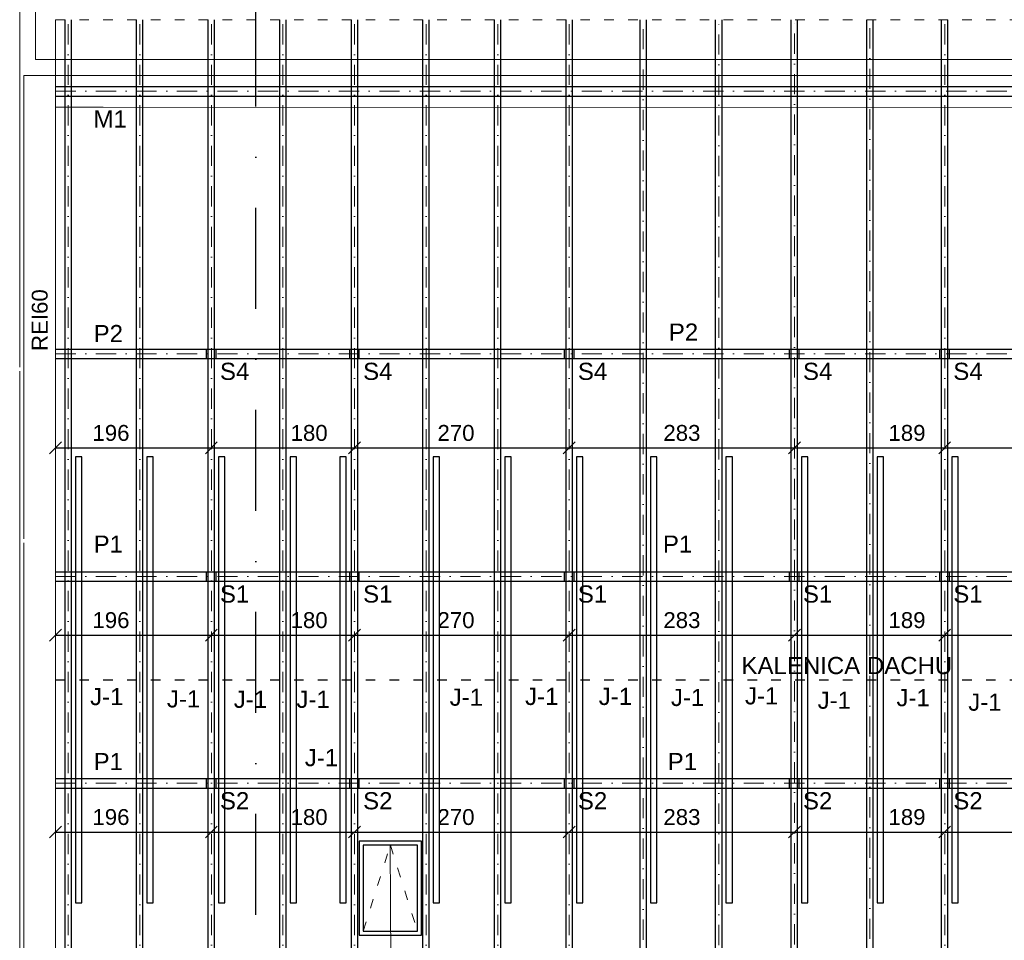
# Model space of a CAD drawing. Header units: millimetres. Extents: x 6528 to 149658, y 3342 to 12852.
# Tile 9 of 122: x 9351 to 10589, y 5695 to 6853. Entities that reach past the tile are written whole.
import ezdxf

# ---------------------------------------------------------------- set-up
doc = ezdxf.new("R2010")
doc.units = ezdxf.units.MM
doc.linetypes.add('ACAD_ISO03W100', pattern=[30, 12, -18])
doc.linetypes.add('DASHDOTX2', pattern=[50.8, 25.4, -12.7, 0, -12.7])
doc.layers.add('R-TAB', color=1, linetype='Continuous')
doc.styles.get("Standard").update_dxf_attribs({"font": 'arial.ttf'})
doc.dimstyles.new('ISO-25', dxfattribs={"dimtxt": 2.5, "dimasz": 2.5, "dimexe": 1.25, "dimexo": 0.625, "dimtad": 1, "dimtxsty": 'Standard', "dimcen": 2.5, "dimadec": 0, "dimazin": 0, "dimtfac": 1, "dimtmove": 0, "dimatfit": 3, "dimfxl": 1, "dimarcsym": 0})

# ---------------------------------------------------------------- blocks, each defined once
blk = doc.blocks.new('_Oblique')
at = {"color": 0, "linetype": 'ByBlock', "lineweight": -2}
blk.add_line((-0.5, -0.5), (0.5, 0.5), dxfattribs=at)
blk = doc.blocks.new('*D217')
at = {"color": 0, "lineweight": -2, "transparency": 16777216}
blk.add_line((9371.1, 7201.7), (11210.1, 7201.7), dxfattribs=at)
at = {"layer": 'Defpoints', "color": 0, "transparency": 16777216}
for p in [(11210.1, 7201.7), (9371.1, 6803.1), (11210.1, 6803.1)]:
    blk.add_point(p, dxfattribs=at)
at = {"color": 0, "lineweight": -2, "transparency": 16777216, "xscale": 15, "yscale": 15, "zscale": 15, "rotation": 180}
blk.add_blockref('_Oblique', (9371.1, 7201.7), dxfattribs=at)
at = {"color": 0, "lineweight": -2, "transparency": 16777216, "xscale": 15, "yscale": 15, "zscale": 15}
blk.add_blockref('_Oblique', (11210.1, 7201.7), dxfattribs=at)
at = {"color": 0, "lineweight": 20, "transparency": 16777216, "insert": (10232.3, 7220.9), "char_height": 20, "attachment_point": 5}
blk.add_mtext('1839', dxfattribs=at)
blk = doc.blocks.new('*D225')
at = {"color": 0, "lineweight": -2, "transparency": 16777216}
blk.add_line((9371.1, 7151.7), (9396.1, 7151.7), dxfattribs=at)
at = {"layer": 'Defpoints', "color": 0, "transparency": 16777216}
for p in [(9396.1, 7151.7), (9371.1, 6803.1), (9396.1, 6803.1)]:
    blk.add_point(p, dxfattribs=at)
at = {"color": 0, "lineweight": -2, "transparency": 16777216, "xscale": 15, "yscale": 15, "zscale": 15, "rotation": 180}
blk.add_blockref('_Oblique', (9371.1, 7151.7), dxfattribs=at)
at = {"color": 0, "lineweight": -2, "transparency": 16777216, "xscale": 15, "yscale": 15, "zscale": 15}
blk.add_blockref('_Oblique', (9396.1, 7151.7), dxfattribs=at)
at = {"color": 0, "lineweight": 20, "transparency": 16777216, "insert": (9376.7, 7170.9), "char_height": 20, "attachment_point": 5}
blk.add_mtext('25', dxfattribs=at)
blk = doc.blocks.new('*D235')
at = {"color": 0, "lineweight": -2, "transparency": 16777216}
blk.add_line((9396.1, 7151.7), (11150.7, 7151.7), dxfattribs=at)
at = {"layer": 'Defpoints', "color": 0, "transparency": 16777216}
for p in [(11150.7, 7151.7), (9396.1, 6803.1), (11150.7, 6803.1)]:
    blk.add_point(p, dxfattribs=at)
at = {"color": 0, "lineweight": -2, "transparency": 16777216, "xscale": 15, "yscale": 15, "zscale": 15, "rotation": 180}
blk.add_blockref('_Oblique', (9396.1, 7151.7), dxfattribs=at)
at = {"color": 0, "lineweight": -2, "transparency": 16777216, "xscale": 15, "yscale": 15, "zscale": 15}
blk.add_blockref('_Oblique', (11150.7, 7151.7), dxfattribs=at)
at = {"color": 0, "lineweight": 20, "transparency": 16777216, "insert": (10240.1, 7170.9), "char_height": 20, "attachment_point": 5}
blk.add_mtext('1754', dxfattribs=at)
blk = doc.blocks.new('*D212')
at = {"color": 0, "lineweight": -2, "transparency": 16777216}
blk.add_line((11393.5, 6432.9), (11393.5, 6743.1), dxfattribs=at)
at = {"layer": 'Defpoints', "color": 0, "transparency": 16777216}
for p in [(9396.1, 6743.1), (11393.5, 6743.1), (11160.1, 6432.9)]:
    blk.add_point(p, dxfattribs=at)
at = {"color": 0, "lineweight": -2, "transparency": 16777216, "xscale": 15, "yscale": 15, "zscale": 15}
for p, rotation in [((11393.5, 6743.1), 90), ((11393.5, 6432.9), 270)]:
    blk.add_blockref('_Oblique', p, dxfattribs=dict(at, rotation=rotation))
at = {"color": 0, "lineweight": 20, "transparency": 16777216, "insert": (11373.6, 6622), "char_height": 20, "attachment_point": 5, "rotation": 90}
blk.add_mtext('310', dxfattribs=at)
blk = doc.blocks.new('*D213')
at = {"color": 0, "lineweight": -2, "transparency": 16777216}
blk.add_line((11393.5, 6763.1), (11393.5, 6783.1), dxfattribs=at)
at = {"layer": 'Defpoints', "color": 0, "transparency": 16777216}
for p in [(11150.1, 6783.1), (11393.5, 6783.1), (9396.1, 6763.1)]:
    blk.add_point(p, dxfattribs=at)
at = {"color": 0, "lineweight": -2, "transparency": 16777216, "xscale": 15, "yscale": 15, "zscale": 15}
for p, rotation in [((11393.5, 6783.1), 90), ((11393.5, 6763.1), 270)]:
    blk.add_blockref('_Oblique', p, dxfattribs=dict(at, rotation=rotation))
at = {"color": 0, "lineweight": 20, "transparency": 16777216, "insert": (11415.1, 6767.2), "char_height": 20, "attachment_point": 5, "rotation": 90}
blk.add_mtext('20', dxfattribs=at)
blk = doc.blocks.new('*D214')
at = {"color": 0, "lineweight": -2, "transparency": 16777216}
blk.add_line((11393.5, 6783.1), (11393.5, 6803.1), dxfattribs=at)
at = {"layer": 'Defpoints', "color": 0, "transparency": 16777216}
for p in [(11150.1, 6803.1), (11393.5, 6803.1), (9396.1, 6783.1)]:
    blk.add_point(p, dxfattribs=at)
at = {"color": 0, "lineweight": -2, "transparency": 16777216, "xscale": 15, "yscale": 15, "zscale": 15}
for p, rotation in [((11393.5, 6803.1), 90), ((11393.5, 6783.1), 270)]:
    blk.add_blockref('_Oblique', p, dxfattribs=dict(at, rotation=rotation))
at = {"color": 0, "lineweight": 20, "transparency": 16777216, "insert": (11373.6, 6801.8), "char_height": 20, "attachment_point": 5, "rotation": 90}
blk.add_mtext('20', dxfattribs=at)
blk = doc.blocks.new('*D285')
at = {"color": 0, "lineweight": -2, "transparency": 16777216}
blk.add_line((11393.5, 6743.1), (11393.5, 6763.1), dxfattribs=at)
at = {"layer": 'Defpoints', "color": 0, "transparency": 16777216}
for p in [(11150.1, 6763.1), (11393.5, 6763.1), (9396.1, 6743.1)]:
    blk.add_point(p, dxfattribs=at)
at = {"color": 0, "lineweight": -2, "transparency": 16777216, "xscale": 15, "yscale": 15, "zscale": 15}
for p, rotation in [((11393.5, 6763.1), 90), ((11393.5, 6743.1), 270)]:
    blk.add_blockref('_Oblique', p, dxfattribs=dict(at, rotation=rotation))
at = {"color": 0, "lineweight": 20, "transparency": 16777216, "insert": (11373.6, 6761.8), "char_height": 20, "attachment_point": 5, "rotation": 90}
blk.add_mtext('20', dxfattribs=at)
blk = doc.blocks.new('*D367')
at = {"color": 0, "lineweight": -2, "transparency": 16777216}
blk.add_line((9396.1, 6989.3), (9412.1, 6989.3), dxfattribs=at)
at = {"layer": 'Defpoints', "color": 0, "transparency": 16777216}
for p in [(9412.1, 6989.3), (9412.1, 6853.1), (9396.1, 6743.1)]:
    blk.add_point(p, dxfattribs=at)
at = {"color": 0, "lineweight": -2, "transparency": 16777216, "xscale": 15, "yscale": 15, "zscale": 15, "rotation": 180}
blk.add_blockref('_Oblique', (9396.1, 6989.3), dxfattribs=at)
at = {"color": 0, "lineweight": -2, "transparency": 16777216, "xscale": 15, "yscale": 15, "zscale": 15}
blk.add_blockref('_Oblique', (9412.1, 6989.3), dxfattribs=at)
at = {"color": 0, "lineweight": 20, "transparency": 16777216, "insert": (9403.2, 7008), "char_height": 20, "attachment_point": 5}
blk.add_mtext('16', dxfattribs=at)
blk = doc.blocks.new('*D377')
at = {"color": 0, "lineweight": -2, "transparency": 16777216}
blk.add_line((10514.1, 6989.3), (10604.1, 6989.3), dxfattribs=at)
at = {"layer": 'Defpoints', "color": 0, "transparency": 16777216}
for p in [(10604.1, 6989.3), (10514.1, 6853.1), (10604.1, 6853.1)]:
    blk.add_point(p, dxfattribs=at)
at = {"color": 0, "lineweight": -2, "transparency": 16777216, "xscale": 15, "yscale": 15, "zscale": 15, "rotation": 180}
blk.add_blockref('_Oblique', (10514.1, 6989.3), dxfattribs=at)
at = {"color": 0, "lineweight": -2, "transparency": 16777216, "xscale": 15, "yscale": 15, "zscale": 15}
blk.add_blockref('_Oblique', (10604.1, 6989.3), dxfattribs=at)
at = {"color": 0, "lineweight": 20, "transparency": 16777216, "insert": (10553.2, 7008), "char_height": 20, "attachment_point": 5}
blk.add_mtext('90', dxfattribs=at)
blk = doc.blocks.new('*D385')
at = {"color": 0, "lineweight": -2, "transparency": 16777216}
blk.add_line((9396.1, 6314.6), (9592.1, 6314.6), dxfattribs=at)
at = {"layer": 'Defpoints', "color": 0, "transparency": 16777216}
for p in [(9396.1, 6426.9), (9592.1, 6432.9), (9592.1, 6314.6)]:
    blk.add_point(p, dxfattribs=at)
at = {"color": 0, "lineweight": -2, "transparency": 16777216, "xscale": 15, "yscale": 15, "zscale": 15, "rotation": 180}
blk.add_blockref('_Oblique', (9396.1, 6314.6), dxfattribs=at)
at = {"color": 0, "lineweight": -2, "transparency": 16777216, "xscale": 15, "yscale": 15, "zscale": 15}
blk.add_blockref('_Oblique', (9592.1, 6314.6), dxfattribs=at)
at = {"color": 0, "lineweight": 20, "transparency": 16777216, "insert": (9465.9, 6333.3), "char_height": 20, "attachment_point": 5}
blk.add_mtext('196', dxfattribs=at)
blk = doc.blocks.new('*D386')
at = {"color": 0, "lineweight": -2, "transparency": 16777216}
blk.add_line((9592.1, 6314.6), (9772.1, 6314.6), dxfattribs=at)
at = {"layer": 'Defpoints', "color": 0, "transparency": 16777216}
for p in [(9592.1, 6426.9), (9772.1, 6432.9), (9772.1, 6314.6)]:
    blk.add_point(p, dxfattribs=at)
at = {"color": 0, "lineweight": -2, "transparency": 16777216, "xscale": 15, "yscale": 15, "zscale": 15, "rotation": 180}
blk.add_blockref('_Oblique', (9592.1, 6314.6), dxfattribs=at)
at = {"color": 0, "lineweight": -2, "transparency": 16777216, "xscale": 15, "yscale": 15, "zscale": 15}
blk.add_blockref('_Oblique', (9772.1, 6314.6), dxfattribs=at)
at = {"color": 0, "lineweight": 20, "transparency": 16777216, "insert": (9715, 6333.3), "char_height": 20, "attachment_point": 5}
blk.add_mtext('180', dxfattribs=at)
blk = doc.blocks.new('*D387')
at = {"color": 0, "lineweight": -2, "transparency": 16777216}
blk.add_line((9772.1, 6314.6), (10042.1, 6314.6), dxfattribs=at)
at = {"layer": 'Defpoints', "color": 0, "transparency": 16777216}
for p in [(9772.1, 6426.9), (10042.1, 6432.9), (10042.1, 6314.6)]:
    blk.add_point(p, dxfattribs=at)
at = {"color": 0, "lineweight": -2, "transparency": 16777216, "xscale": 15, "yscale": 15, "zscale": 15, "rotation": 180}
blk.add_blockref('_Oblique', (9772.1, 6314.6), dxfattribs=at)
at = {"color": 0, "lineweight": -2, "transparency": 16777216, "xscale": 15, "yscale": 15, "zscale": 15}
blk.add_blockref('_Oblique', (10042.1, 6314.6), dxfattribs=at)
at = {"color": 0, "lineweight": 20, "transparency": 16777216, "insert": (9899.7, 6333.3), "char_height": 20, "attachment_point": 5}
blk.add_mtext('270', dxfattribs=at)
blk = doc.blocks.new('*D388')
at = {"color": 0, "lineweight": -2, "transparency": 16777216}
blk.add_line((10042.1, 6314.6), (10325.1, 6314.6), dxfattribs=at)
at = {"layer": 'Defpoints', "color": 0, "transparency": 16777216}
for p in [(10042.1, 6426.9), (10325.1, 6432.9), (10325.1, 6314.6)]:
    blk.add_point(p, dxfattribs=at)
at = {"color": 0, "lineweight": -2, "transparency": 16777216, "xscale": 15, "yscale": 15, "zscale": 15, "rotation": 180}
blk.add_blockref('_Oblique', (10042.1, 6314.6), dxfattribs=at)
at = {"color": 0, "lineweight": -2, "transparency": 16777216, "xscale": 15, "yscale": 15, "zscale": 15}
blk.add_blockref('_Oblique', (10325.1, 6314.6), dxfattribs=at)
at = {"color": 0, "lineweight": 20, "transparency": 16777216, "insert": (10183.7, 6333.3), "char_height": 20, "attachment_point": 5}
blk.add_mtext('283', dxfattribs=at)
blk = doc.blocks.new('*D389')
at = {"color": 0, "lineweight": -2, "transparency": 16777216}
blk.add_line((10325.1, 6314.6), (10514.1, 6314.6), dxfattribs=at)
at = {"layer": 'Defpoints', "color": 0, "transparency": 16777216}
for p in [(10325.1, 6426.9), (10514.1, 6432.9), (10514.1, 6314.6)]:
    blk.add_point(p, dxfattribs=at)
at = {"color": 0, "lineweight": -2, "transparency": 16777216, "xscale": 15, "yscale": 15, "zscale": 15, "rotation": 180}
blk.add_blockref('_Oblique', (10325.1, 6314.6), dxfattribs=at)
at = {"color": 0, "lineweight": -2, "transparency": 16777216, "xscale": 15, "yscale": 15, "zscale": 15}
blk.add_blockref('_Oblique', (10514.1, 6314.6), dxfattribs=at)
at = {"color": 0, "lineweight": 20, "transparency": 16777216, "insert": (10466.7, 6333.3), "char_height": 20, "attachment_point": 5}
blk.add_mtext('189', dxfattribs=at)
blk = doc.blocks.new('*D390')
at = {"color": 0, "lineweight": -2, "transparency": 16777216}
blk.add_line((10514.1, 6314.6), (10784.1, 6314.6), dxfattribs=at)
at = {"layer": 'Defpoints', "color": 0, "transparency": 16777216}
for p in [(10514.1, 6426.9), (10784.1, 6432.9), (10784.1, 6314.6)]:
    blk.add_point(p, dxfattribs=at)
at = {"color": 0, "lineweight": -2, "transparency": 16777216, "xscale": 15, "yscale": 15, "zscale": 15, "rotation": 180}
blk.add_blockref('_Oblique', (10514.1, 6314.6), dxfattribs=at)
at = {"color": 0, "lineweight": -2, "transparency": 16777216, "xscale": 15, "yscale": 15, "zscale": 15}
blk.add_blockref('_Oblique', (10784.1, 6314.6), dxfattribs=at)
at = {"color": 0, "lineweight": 20, "transparency": 16777216, "insert": (10655.7, 6333.3), "char_height": 20, "attachment_point": 5}
blk.add_mtext('270', dxfattribs=at)
blk = doc.blocks.new('*D393')
at = {"color": 0, "lineweight": -2, "transparency": 16777216}
blk.add_line((9396.1, 6079.2), (9592.1, 6079.2), dxfattribs=at)
at = {"layer": 'Defpoints', "color": 0, "transparency": 16777216}
for p in [(9396.1, 6191.5), (9592.1, 6197.5), (9592.1, 6079.2)]:
    blk.add_point(p, dxfattribs=at)
at = {"color": 0, "lineweight": -2, "transparency": 16777216, "xscale": 15, "yscale": 15, "zscale": 15, "rotation": 180}
blk.add_blockref('_Oblique', (9396.1, 6079.2), dxfattribs=at)
at = {"color": 0, "lineweight": -2, "transparency": 16777216, "xscale": 15, "yscale": 15, "zscale": 15}
blk.add_blockref('_Oblique', (9592.1, 6079.2), dxfattribs=at)
at = {"color": 0, "lineweight": 20, "transparency": 16777216, "insert": (9465.9, 6097.9), "char_height": 20, "attachment_point": 5}
blk.add_mtext('196', dxfattribs=at)
blk = doc.blocks.new('*D394')
at = {"color": 0, "lineweight": -2, "transparency": 16777216}
blk.add_line((9592.1, 6079.2), (9772.1, 6079.2), dxfattribs=at)
at = {"layer": 'Defpoints', "color": 0, "transparency": 16777216}
for p in [(9592.1, 6191.5), (9772.1, 6197.5), (9772.1, 6079.2)]:
    blk.add_point(p, dxfattribs=at)
at = {"color": 0, "lineweight": -2, "transparency": 16777216, "xscale": 15, "yscale": 15, "zscale": 15, "rotation": 180}
blk.add_blockref('_Oblique', (9592.1, 6079.2), dxfattribs=at)
at = {"color": 0, "lineweight": -2, "transparency": 16777216, "xscale": 15, "yscale": 15, "zscale": 15}
blk.add_blockref('_Oblique', (9772.1, 6079.2), dxfattribs=at)
at = {"color": 0, "lineweight": 20, "transparency": 16777216, "insert": (9715, 6097.9), "char_height": 20, "attachment_point": 5}
blk.add_mtext('180', dxfattribs=at)
blk = doc.blocks.new('*D395')
at = {"color": 0, "lineweight": -2, "transparency": 16777216}
blk.add_line((9772.1, 6079.2), (10042.1, 6079.2), dxfattribs=at)
at = {"layer": 'Defpoints', "color": 0, "transparency": 16777216}
for p in [(9772.1, 6191.5), (10042.1, 6197.5), (10042.1, 6079.2)]:
    blk.add_point(p, dxfattribs=at)
at = {"color": 0, "lineweight": -2, "transparency": 16777216, "xscale": 15, "yscale": 15, "zscale": 15, "rotation": 180}
blk.add_blockref('_Oblique', (9772.1, 6079.2), dxfattribs=at)
at = {"color": 0, "lineweight": -2, "transparency": 16777216, "xscale": 15, "yscale": 15, "zscale": 15}
blk.add_blockref('_Oblique', (10042.1, 6079.2), dxfattribs=at)
at = {"color": 0, "lineweight": 20, "transparency": 16777216, "insert": (9899.7, 6097.9), "char_height": 20, "attachment_point": 5}
blk.add_mtext('270', dxfattribs=at)
blk = doc.blocks.new('*D396')
at = {"color": 0, "lineweight": -2, "transparency": 16777216}
blk.add_line((10042.1, 6079.2), (10325.1, 6079.2), dxfattribs=at)
at = {"layer": 'Defpoints', "color": 0, "transparency": 16777216}
for p in [(10042.1, 6191.5), (10325.1, 6197.5), (10325.1, 6079.2)]:
    blk.add_point(p, dxfattribs=at)
at = {"color": 0, "lineweight": -2, "transparency": 16777216, "xscale": 15, "yscale": 15, "zscale": 15, "rotation": 180}
blk.add_blockref('_Oblique', (10042.1, 6079.2), dxfattribs=at)
at = {"color": 0, "lineweight": -2, "transparency": 16777216, "xscale": 15, "yscale": 15, "zscale": 15}
blk.add_blockref('_Oblique', (10325.1, 6079.2), dxfattribs=at)
at = {"color": 0, "lineweight": 20, "transparency": 16777216, "insert": (10183.7, 6097.9), "char_height": 20, "attachment_point": 5}
blk.add_mtext('283', dxfattribs=at)
blk = doc.blocks.new('*D397')
at = {"color": 0, "lineweight": -2, "transparency": 16777216}
blk.add_line((10325.1, 6079.2), (10514.1, 6079.2), dxfattribs=at)
at = {"layer": 'Defpoints', "color": 0, "transparency": 16777216}
for p in [(10325.1, 6191.5), (10514.1, 6197.5), (10514.1, 6079.2)]:
    blk.add_point(p, dxfattribs=at)
at = {"color": 0, "lineweight": -2, "transparency": 16777216, "xscale": 15, "yscale": 15, "zscale": 15, "rotation": 180}
blk.add_blockref('_Oblique', (10325.1, 6079.2), dxfattribs=at)
at = {"color": 0, "lineweight": -2, "transparency": 16777216, "xscale": 15, "yscale": 15, "zscale": 15}
blk.add_blockref('_Oblique', (10514.1, 6079.2), dxfattribs=at)
at = {"color": 0, "lineweight": 20, "transparency": 16777216, "insert": (10466.7, 6097.9), "char_height": 20, "attachment_point": 5}
blk.add_mtext('189', dxfattribs=at)
blk = doc.blocks.new('*D398')
at = {"color": 0, "lineweight": -2, "transparency": 16777216}
blk.add_line((10514.1, 6079.2), (10784.1, 6079.2), dxfattribs=at)
at = {"layer": 'Defpoints', "color": 0, "transparency": 16777216}
for p in [(10514.1, 6191.5), (10784.1, 6197.5), (10784.1, 6079.2)]:
    blk.add_point(p, dxfattribs=at)
at = {"color": 0, "lineweight": -2, "transparency": 16777216, "xscale": 15, "yscale": 15, "zscale": 15, "rotation": 180}
blk.add_blockref('_Oblique', (10514.1, 6079.2), dxfattribs=at)
at = {"color": 0, "lineweight": -2, "transparency": 16777216, "xscale": 15, "yscale": 15, "zscale": 15}
blk.add_blockref('_Oblique', (10784.1, 6079.2), dxfattribs=at)
at = {"color": 0, "lineweight": 20, "transparency": 16777216, "insert": (10655.7, 6097.9), "char_height": 20, "attachment_point": 5}
blk.add_mtext('270', dxfattribs=at)
blk = doc.blocks.new('*D401')
at = {"color": 0, "lineweight": -2, "transparency": 16777216}
blk.add_line((9396.1, 5831.6), (9592.1, 5831.6), dxfattribs=at)
at = {"layer": 'Defpoints', "color": 0, "transparency": 16777216}
for p in [(9396.1, 5943.8), (9592.1, 5949.8), (9592.1, 5831.6)]:
    blk.add_point(p, dxfattribs=at)
at = {"color": 0, "lineweight": -2, "transparency": 16777216, "xscale": 15, "yscale": 15, "zscale": 15, "rotation": 180}
blk.add_blockref('_Oblique', (9396.1, 5831.6), dxfattribs=at)
at = {"color": 0, "lineweight": -2, "transparency": 16777216, "xscale": 15, "yscale": 15, "zscale": 15}
blk.add_blockref('_Oblique', (9592.1, 5831.6), dxfattribs=at)
at = {"color": 0, "lineweight": 20, "transparency": 16777216, "insert": (9465.9, 5850.3), "char_height": 20, "attachment_point": 5}
blk.add_mtext('196', dxfattribs=at)
blk = doc.blocks.new('*D402')
at = {"color": 0, "lineweight": -2, "transparency": 16777216}
blk.add_line((9592.1, 5831.6), (9772.1, 5831.6), dxfattribs=at)
at = {"layer": 'Defpoints', "color": 0, "transparency": 16777216}
for p in [(9592.1, 5943.8), (9772.1, 5949.8), (9772.1, 5831.6)]:
    blk.add_point(p, dxfattribs=at)
at = {"color": 0, "lineweight": -2, "transparency": 16777216, "xscale": 15, "yscale": 15, "zscale": 15, "rotation": 180}
blk.add_blockref('_Oblique', (9592.1, 5831.6), dxfattribs=at)
at = {"color": 0, "lineweight": -2, "transparency": 16777216, "xscale": 15, "yscale": 15, "zscale": 15}
blk.add_blockref('_Oblique', (9772.1, 5831.6), dxfattribs=at)
at = {"color": 0, "lineweight": 20, "transparency": 16777216, "insert": (9715, 5850.3), "char_height": 20, "attachment_point": 5}
blk.add_mtext('180', dxfattribs=at)
blk = doc.blocks.new('*D403')
at = {"color": 0, "lineweight": -2, "transparency": 16777216}
blk.add_line((9772.1, 5831.6), (10042.1, 5831.6), dxfattribs=at)
at = {"layer": 'Defpoints', "color": 0, "transparency": 16777216}
for p in [(9772.1, 5943.8), (10042.1, 5949.8), (10042.1, 5831.6)]:
    blk.add_point(p, dxfattribs=at)
at = {"color": 0, "lineweight": -2, "transparency": 16777216, "xscale": 15, "yscale": 15, "zscale": 15, "rotation": 180}
blk.add_blockref('_Oblique', (9772.1, 5831.6), dxfattribs=at)
at = {"color": 0, "lineweight": -2, "transparency": 16777216, "xscale": 15, "yscale": 15, "zscale": 15}
blk.add_blockref('_Oblique', (10042.1, 5831.6), dxfattribs=at)
at = {"color": 0, "lineweight": 20, "transparency": 16777216, "insert": (9899.7, 5850.3), "char_height": 20, "attachment_point": 5}
blk.add_mtext('270', dxfattribs=at)
blk = doc.blocks.new('*D404')
at = {"color": 0, "lineweight": -2, "transparency": 16777216}
blk.add_line((10042.1, 5831.6), (10325.1, 5831.6), dxfattribs=at)
at = {"layer": 'Defpoints', "color": 0, "transparency": 16777216}
for p in [(10042.1, 5943.8), (10325.1, 5949.8), (10325.1, 5831.6)]:
    blk.add_point(p, dxfattribs=at)
at = {"color": 0, "lineweight": -2, "transparency": 16777216, "xscale": 15, "yscale": 15, "zscale": 15, "rotation": 180}
blk.add_blockref('_Oblique', (10042.1, 5831.6), dxfattribs=at)
at = {"color": 0, "lineweight": -2, "transparency": 16777216, "xscale": 15, "yscale": 15, "zscale": 15}
blk.add_blockref('_Oblique', (10325.1, 5831.6), dxfattribs=at)
at = {"color": 0, "lineweight": 20, "transparency": 16777216, "insert": (10183.7, 5850.3), "char_height": 20, "attachment_point": 5}
blk.add_mtext('283', dxfattribs=at)
blk = doc.blocks.new('*D405')
at = {"color": 0, "lineweight": -2, "transparency": 16777216}
blk.add_line((10325.1, 5831.6), (10514.1, 5831.6), dxfattribs=at)
at = {"layer": 'Defpoints', "color": 0, "transparency": 16777216}
for p in [(10325.1, 5943.8), (10514.1, 5949.8), (10514.1, 5831.6)]:
    blk.add_point(p, dxfattribs=at)
at = {"color": 0, "lineweight": -2, "transparency": 16777216, "xscale": 15, "yscale": 15, "zscale": 15, "rotation": 180}
blk.add_blockref('_Oblique', (10325.1, 5831.6), dxfattribs=at)
at = {"color": 0, "lineweight": -2, "transparency": 16777216, "xscale": 15, "yscale": 15, "zscale": 15}
blk.add_blockref('_Oblique', (10514.1, 5831.6), dxfattribs=at)
at = {"color": 0, "lineweight": 20, "transparency": 16777216, "insert": (10466.7, 5850.3), "char_height": 20, "attachment_point": 5}
blk.add_mtext('189', dxfattribs=at)
blk = doc.blocks.new('*D406')
at = {"color": 0, "lineweight": -2, "transparency": 16777216}
blk.add_line((10514.1, 5831.6), (10784.1, 5831.6), dxfattribs=at)
at = {"layer": 'Defpoints', "color": 0, "transparency": 16777216}
for p in [(10514.1, 5943.8), (10784.1, 5949.8), (10784.1, 5831.6)]:
    blk.add_point(p, dxfattribs=at)
at = {"color": 0, "lineweight": -2, "transparency": 16777216, "xscale": 15, "yscale": 15, "zscale": 15, "rotation": 180}
blk.add_blockref('_Oblique', (10514.1, 5831.6), dxfattribs=at)
at = {"color": 0, "lineweight": -2, "transparency": 16777216, "xscale": 15, "yscale": 15, "zscale": 15}
blk.add_blockref('_Oblique', (10784.1, 5831.6), dxfattribs=at)
at = {"color": 0, "lineweight": 20, "transparency": 16777216, "insert": (10655.7, 5850.3), "char_height": 20, "attachment_point": 5}
blk.add_mtext('270', dxfattribs=at)

msp = doc.modelspace()

# ---------------------------------------------------------------- linework, layer by layer
at = {"linetype": 'DASHDOTX2', "lineweight": 30, "ltscale": 5}
msp.add_line((9647.954, 4710.895), (9647.954, 7454.878), dxfattribs=at)
at = {"lineweight": 20}
for p, q in [((9371.133, 7051.059), (9371.133, 6803.059)), ((9351.133, 7031.059), (9351.133, 6416.059)), ((11210.133, 6803.059), (9371.133, 6803.059)), ((9371.133, 6803.059), (11210.133, 6803.059)), ((9371.133, 6803.059), (11210.133, 6803.059)), ((9356.133, 6783.059), (9356.133, 6200.059)), ((11190.133, 6783.059), (9356.133, 6783.059)), ((9356.133, 6783.059), (11190.133, 6783.059)), ((9396.133, 6743.059), (9396.133, 6478.059)), ((11150.148, 6742.287), (9396.133, 6743.059)), ((9396.133, 6743.059), (11150.148, 6742.287)), ((9396.133, 6743.059), (9456.133, 6743.059)), ((9396.133, 6478.059), (9396.133, 6225.059)), ((9351.133, 6411.059), (9351.133, 6073.059)), ((9396.133, 6225.059), (9396.133, 5551.059)), ((9356.133, 6195.059), (9356.133, 6073.059)), ((9396.133, 6157.059), (9396.133, 6073.059)), ((9351.133, 6073.059), (9351.133, 5851.059)), ((9356.133, 6073.059), (9356.133, 5851.059)), ((9351.133, 5851.059), (9351.133, 5468.059)), ((9356.133, 5851.059), (9356.133, 5263.059)), ((9817.07, 5815.26), (9818.054, 5572.09))]:
    msp.add_line(p, q, dxfattribs=at)
at = {"linetype": 'ACAD_ISO03W100', "lineweight": 0}
msp.add_line((9396.133, 6853.059), (11150.148, 6853.059), dxfattribs=at)
at = {"lineweight": 0}
for p, q in [((9396.133, 6743.059), (9396.133, 6853.059)), ((9396.133, 5303.059), (9396.133, 6743.059)), ((9416.133, 6022.865), (9416.133, 6303.365)), ((9776.133, 5886.865), (9858.133, 5886.865))]:
    msp.add_line(p, q, dxfattribs=at)
at = {"lineweight": 30}
for p, q in [((9408.133, 5193.059), (9408.133, 6853.059)), ((9416.133, 5193.059), (9416.133, 6853.059)), ((9498.133, 5193.059), (9498.133, 6853.059)), ((9506.133, 5193.059), (9506.133, 6853.059)), ((9588.133, 5193.059), (9588.133, 6853.059)), ((9596.133, 5193.059), (9596.133, 6853.059)), ((9678.133, 5193.059), (9678.133, 6853.059)), ((9686.133, 5193.059), (9686.133, 6853.059)), ((9768.133, 5193.059), (9768.133, 6853.059)), ((9776.133, 5193.059), (9776.133, 6853.059)), ((9858.133, 5193.059), (9858.133, 6853.059)), ((9866.133, 5193.059), (9866.133, 6853.059)), ((9948.133, 5193.059), (9948.133, 6853.059)), ((9956.133, 5193.059), (9956.133, 6853.059)), ((10038.133, 5193.059), (10038.133, 6853.059)), ((10046.133, 5193.059), (10046.133, 6853.059)), ((10131.133, 5386.716), (10131.133, 6853.059)), ((10139.133, 5394.716), (10139.133, 6853.059)), ((10226.133, 5481.716), (10226.133, 6853.059)), ((10234.133, 5489.716), (10234.133, 6853.059)), ((10321.133, 5490.716), (10321.133, 6853.059)), ((10329.133, 5482.716), (10329.133, 6853.059)), ((10416.133, 5395.716), (10416.133, 6853.059)), ((10424.133, 5387.716), (10424.133, 6853.059)), ((10510.133, 5193.059), (10510.133, 6853.059)), ((10518.133, 5193.059), (10518.133, 6853.059)), ((9396.133, 6769.059), (11150.148, 6769.059)), ((9396.133, 6757.059), (11150.148, 6757.059)), ((9396.133, 6438.865), (11160.133, 6438.865)), ((9586.133, 6426.865), (9586.133, 6438.865)), ((9598.133, 6426.865), (9598.133, 6438.865)), ((9766.133, 6426.865), (9766.133, 6438.865)), ((9778.133, 6426.865), (9778.133, 6438.865)), ((10036.133, 6426.865), (10036.133, 6438.865)), ((10048.133, 6426.865), (10048.133, 6438.865)), ((10319.133, 6426.865), (10319.133, 6438.865)), ((10331.133, 6426.865), (10331.133, 6438.865)), ((10508.133, 6426.865), (10508.133, 6438.865)), ((10520.133, 6426.865), (10520.133, 6438.865)), ((9396.133, 6426.865), (11160.133, 6426.865)), ((9421.133, 6303.365), (9421.133, 5742.365)), ((9429.133, 6303.365), (9421.133, 6303.365)), ((9429.133, 5742.365), (9429.133, 6303.365)), ((9511.133, 6303.365), (9511.133, 5742.365)), ((9519.133, 6303.365), (9511.133, 6303.365)), ((9519.133, 5742.365), (9519.133, 6303.365)), ((9601.133, 6303.365), (9601.133, 5742.365)), ((9609.133, 6303.365), (9601.133, 6303.365)), ((9609.133, 5742.365), (9609.133, 6303.365)), ((9691.133, 6303.365), (9691.133, 5742.365)), ((9699.133, 6303.365), (9691.133, 6303.365)), ((9699.133, 5742.365), (9699.133, 6303.365)), ((9753.54, 6303.365), (9753.54, 5742.365)), ((9761.54, 6303.365), (9753.54, 6303.365)), ((9761.54, 5742.365), (9761.54, 6303.365)), ((9871.133, 6303.365), (9871.133, 5742.365)), ((9879.133, 6303.365), (9871.133, 6303.365)), ((9879.133, 5742.365), (9879.133, 6303.365)), ((9961.133, 6303.365), (9961.133, 5742.365)), ((9969.133, 6303.365), (9961.133, 6303.365)), ((9969.133, 5742.365), (9969.133, 6303.365)), ((10051.133, 6303.365), (10051.133, 5742.365)), ((10059.133, 6303.365), (10051.133, 6303.365)), ((10059.133, 5742.365), (10059.133, 6303.365)), ((10144.133, 6303.365), (10144.133, 5742.365)), ((10152.133, 6303.365), (10144.133, 6303.365)), ((10152.133, 5742.365), (10152.133, 6303.365)), ((10239.133, 6303.365), (10239.133, 5742.365)), ((10247.133, 6303.365), (10239.133, 6303.365)), ((10247.133, 5742.365), (10247.133, 6303.365)), ((10334.133, 6303.365), (10334.133, 5742.365)), ((10342.133, 6303.365), (10334.133, 6303.365)), ((10342.133, 5742.365), (10342.133, 6303.365)), ((10429.133, 6303.365), (10429.133, 5742.365)), ((10437.133, 6303.365), (10429.133, 6303.365)), ((10437.133, 5742.365), (10437.133, 6303.365)), ((10523.133, 6303.365), (10523.133, 5742.365)), ((10531.133, 6303.365), (10523.133, 6303.365)), ((10531.133, 5742.365), (10531.133, 6303.365)), ((9396.133, 6158.865), (11160.133, 6158.865)), ((9586.133, 6146.865), (9586.133, 6158.865)), ((9598.133, 6146.865), (9598.133, 6158.865)), ((9766.133, 6146.865), (9766.133, 6158.865)), ((9778.133, 6146.865), (9778.133, 6158.865)), ((10036.133, 6146.865), (10036.133, 6158.865)), ((10048.133, 6146.865), (10048.133, 6158.865)), ((10319.133, 6146.865), (10319.133, 6158.865)), ((10331.133, 6146.865), (10331.133, 6158.865)), ((10508.133, 6146.865), (10508.133, 6158.865)), ((10520.133, 6146.865), (10520.133, 6158.865)), ((9396.133, 6146.865), (11160.133, 6146.865)), ((9396.133, 5898.865), (11160.133, 5898.865)), ((9586.133, 5886.865), (9586.133, 5898.865)), ((9598.133, 5886.865), (9598.133, 5898.865)), ((9766.133, 5886.865), (9766.133, 5898.865)), ((9778.133, 5886.865), (9778.133, 5898.865)), ((10036.133, 5886.865), (10036.133, 5898.865)), ((10048.133, 5886.865), (10048.133, 5898.865)), ((10319.133, 5886.865), (10319.133, 5898.865)), ((10331.133, 5886.865), (10331.133, 5898.865)), ((10508.133, 5886.865), (10508.133, 5898.865)), ((10520.133, 5886.865), (10520.133, 5898.865)), ((9396.133, 5886.865), (11160.133, 5886.865)), ((9856.133, 5820.059), (9778.133, 5820.059)), ((9778.133, 5820.059), (9778.133, 5702.059)), ((9856.133, 5702.059), (9856.133, 5820.059)), ((9783.133, 5815.059), (9783.133, 5707.059)), ((9851.133, 5815.059), (9783.133, 5815.059)), ((9851.133, 5707.059), (9851.133, 5815.059)), ((9421.133, 5742.365), (9429.133, 5742.365)), ((9511.133, 5742.365), (9519.133, 5742.365)), ((9601.133, 5742.365), (9609.133, 5742.365)), ((9691.133, 5742.365), (9699.133, 5742.365)), ((9753.54, 5742.365), (9761.54, 5742.365)), ((9871.133, 5742.365), (9879.133, 5742.365)), ((9961.133, 5742.365), (9969.133, 5742.365)), ((10051.133, 5742.365), (10059.133, 5742.365)), ((10144.133, 5742.365), (10152.133, 5742.365)), ((10239.133, 5742.365), (10247.133, 5742.365)), ((10334.133, 5742.365), (10342.133, 5742.365)), ((10429.133, 5742.365), (10437.133, 5742.365)), ((10523.133, 5742.365), (10531.133, 5742.365)), ((9783.133, 5707.059), (9851.133, 5707.059)), ((9778.133, 5702.059), (9856.133, 5702.059))]:
    msp.add_line(p, q, dxfattribs=at)
at = {"linetype": 'DASHDOTX2', "lineweight": 0}
for p, q in [((9412.133, 5193.059), (9412.133, 6853.059)), ((9502.133, 5193.059), (9502.133, 6853.059)), ((9592.133, 5193.059), (9592.133, 6853.059)), ((9682.133, 5193.059), (9682.133, 6853.059)), ((9772.133, 5193.059), (9772.133, 6853.059)), ((9862.133, 5193.059), (9862.133, 6853.059)), ((9952.133, 5193.059), (9952.133, 6853.059)), ((10042.133, 5193.059), (10042.133, 6853.059)), ((10135.133, 5390.716), (10135.133, 6853.059)), ((10230.133, 5485.716), (10230.133, 6853.059)), ((10325.133, 5486.716), (10325.133, 6853.059)), ((10420.133, 5391.716), (10420.133, 6853.059)), ((10514.133, 5193.059), (10514.133, 6853.059)), ((9396.133, 6763.059), (11150.148, 6763.059)), ((9396.133, 6432.865), (11160.133, 6432.865)), ((9396.133, 6432.865), (11160.133, 6432.865)), ((9396.133, 6152.865), (11160.133, 6152.865)), ((9396.133, 5892.865), (11160.133, 5892.865))]:
    msp.add_line(p, q, dxfattribs=at)
at = {"linetype": 'ACAD_ISO03W100', "lineweight": 30}
msp.add_line((9396.133, 6022.865), (11160.133, 6022.865), dxfattribs=at)
at = {"linetype": 'ACAD_ISO03W100', "lineweight": 20}
for p, q in [((9783.133, 5707.059), (9817.133, 5815.059)), ((9817.133, 5815.059), (9851.133, 5707.059))]:
    msp.add_line(p, q, dxfattribs=at)

# ---------------------------------------------------------------- texts
at = {"color": 1, "lineweight": 20, "insert": (9366.266, 6436.451), "char_height": 20, "attachment_point": 1, "rotation": 90}
msp.add_mtext_dynamic_manual_height_columns('REI60', width=37.21157, gutter_width=12.5, heights=[0], dxfattribs=at)
at = {"layer": 'R-TAB', "color": 0, "ltscale": 24, "char_height": 21.6, "width": 490.72064, "attachment_point": 1}
for s, insert in [('M1', (9443.944, 6739.002)), ('P2', (9444.108, 6469.172)), ('P2', (10167.246, 6471.013)), ('S4', (9602.904, 6421.687)), ('S4', (9782.904, 6421.687)), ('S4', (10052.904, 6421.687)), ('S4', (10335.904, 6421.687)), ('S4', (10524.904, 6421.687)), ('P1', (9444.108, 6204.425)), ('P1', (10159.844, 6204.425)), ('S1', (9602.904, 6141.687)), ('S1', (9782.904, 6141.687)), ('S1', (10052.904, 6141.687)), ('S1', (10335.904, 6141.687)), ('S1', (10524.904, 6141.687)), ('KALENICA DACHU', (10258.647, 6051.733)), ('J-1', (9439.642, 6012.696)), ('J-1', (9536.237, 6009.8)), ('J-1', (9620.273, 6009.317)), ('J-1', (9699.133, 6009.317)), ('J-1', (9891.722, 6011.957)), ('J-1', (9986.512, 6012.889)), ('J-1', (10079.125, 6012.889)), ('J-1', (10169.915, 6011.625)), ('J-1', (10263.005, 6013.625)), ('J-1', (10354.326, 6008.121)), ('J-1', (10453.461, 6011.343)), ('J-1', (10543.73, 6005.705)), ('P1', (9444.108, 5931.004)), ('J-1', (9709.624, 5935.954)), ('P1', (10165.829, 5931.004)), ('S2', (9602.904, 5881.687)), ('S2', (9782.904, 5881.687)), ('S2', (10052.904, 5881.687)), ('S2', (10335.904, 5881.687)), ('S2', (10524.904, 5881.687))]:
    msp.add_mtext(s, dxfattribs=dict(at, insert=insert))

# ---------------------------------------------------------------- dimensions: what is measured, and where the dimension line sits
at = {"lineweight": 20}
for base, p1, p2, picture, middle in [((11210.133, 7201.713), (9371.133, 6803.059), (11210.133, 6803.059), '*D217', (10232.314, 7220.857)), ((9396.133, 7151.713), (9371.133, 6803.059), (9396.133, 6803.059), '*D225', (9376.661, 7170.857)), ((9412.133, 6989.332), (9396.133, 6743.059), (9412.133, 6853.059), '*D367', (9403.192, 7008.005)), ((10604.133, 6989.332), (10514.133, 6853.059), (10604.133, 6853.059), '*D377', (10553.182, 7008.005)), ((9592.133, 6314.619), (9396.133, 6426.865), (9592.133, 6432.865), '*D385', (9465.916, 6333.293)), ((9772.133, 6314.619), (9592.133, 6426.865), (9772.133, 6432.865), '*D386', (9714.99, 6333.293)), ((10042.133, 6314.619), (9772.133, 6426.865), (10042.133, 6432.865), '*D387', (9899.741, 6333.293)), ((10325.133, 6314.619), (10042.133, 6426.865), (10325.133, 6432.865), '*D388', (10183.709, 6333.293)), ((10514.133, 6314.619), (10325.133, 6426.865), (10514.133, 6432.865), '*D389', (10466.709, 6333.293)), ((10784.133, 6314.619), (10514.133, 6426.865), (10784.133, 6432.865), '*D390', (10655.709, 6333.293)), ((9592.133, 6079.236), (9396.133, 6191.481), (9592.133, 6197.481), '*D393', (9465.916, 6097.909)), ((9772.133, 6079.236), (9592.133, 6191.481), (9772.133, 6197.481), '*D394', (9714.99, 6097.909)), ((10042.133, 6079.236), (9772.133, 6191.481), (10042.133, 6197.481), '*D395', (9899.741, 6097.909)), ((10325.133, 6079.236), (10042.133, 6191.481), (10325.133, 6197.481), '*D396', (10183.709, 6097.909)), ((10514.133, 6079.236), (10325.133, 6191.481), (10514.133, 6197.481), '*D397', (10466.709, 6097.909)), ((10784.133, 6079.236), (10514.133, 6191.481), (10784.133, 6197.481), '*D398', (10655.709, 6097.909)), ((9592.133, 5831.587), (9396.133, 5943.833), (9592.133, 5949.833), '*D401', (9465.916, 5850.26)), ((9772.133, 5831.587), (9592.133, 5943.833), (9772.133, 5949.833), '*D402', (9714.99, 5850.26)), ((10042.133, 5831.587), (9772.133, 5943.833), (10042.133, 5949.833), '*D403', (9899.741, 5850.26)), ((10325.133, 5831.587), (10042.133, 5943.833), (10325.133, 5949.833), '*D404', (10183.709, 5850.26)), ((10514.133, 5831.587), (10325.133, 5943.833), (10514.133, 5949.833), '*D405', (10466.709, 5850.26)), ((10784.133, 5831.587), (10514.133, 5943.833), (10784.133, 5949.833), '*D406', (10655.709, 5850.26))]:
    dim = msp.add_linear_dim(base=base, p1=p1, p2=p2, dimstyle='ISO-25', override={"dimtxt": 20, "dimasz": 15, "dimblk1": 'Oblique', "dimblk2": 'Oblique', "dimsah": 1, "dimse1": 1, "dimse2": 1, "dimtmove": 2}, dxfattribs=at)
    dim.commit()
    dim.dimension.update_dxf_attribs({"geometry": picture, "text_midpoint": middle, "dimtype": 160})
dim = msp.add_linear_dim(base=(11150.746, 7151.713), p1=(9396.133, 6803.059), p2=(11150.746, 6803.059), text='1754', dimstyle='ISO-25', override={"dimtxt": 20, "dimasz": 15, "dimdec": 0, "dimblk1": 'Oblique', "dimblk2": 'Oblique', "dimsah": 1, "dimse1": 1, "dimse2": 1, "dimtmove": 2}, dxfattribs=at)
dim.commit()
dim.dimension.update_dxf_attribs({"geometry": '*D235', "text_midpoint": (10240.126, 7170.857), "dimtype": 160})
for base, p1, p2, override, picture, middle in [((11393.544, 6803.059), (9396.133, 6783.059), (11150.148, 6803.059), {"dimtxt": 20, "dimasz": 15, "dimblk1": 'Oblique', "dimblk2": 'Oblique', "dimsah": 1, "dimse1": 1, "dimse2": 1, "dimtmove": 2}, '*D214', (11373.554, 6801.764)), ((11393.544, 6783.059), (9396.133, 6763.059), (11150.148, 6783.059), {"dimtxt": 20, "dimasz": 15, "dimblk1": 'Oblique', "dimblk2": 'Oblique', "dimsah": 1, "dimse1": 1, "dimse2": 1, "dimtmove": 2}, '*D213', (11415.052, 6767.182)), ((11393.544, 6763.059), (9396.133, 6743.059), (11150.148, 6763.059), {"dimtxt": 20, "dimasz": 15, "dimblk1": 'Oblique', "dimblk2": 'Oblique', "dimsah": 1, "dimse1": 1, "dimse2": 1, "dimtmove": 2}, '*D285', (11373.554, 6761.764)), ((11393.544, 6743.059), (11160.133, 6432.865), (9396.133, 6743.059), {"dimtxt": 20, "dimasz": 15, "dimdec": 0, "dimblk1": 'Oblique', "dimblk2": 'Oblique', "dimsah": 1, "dimse1": 1, "dimse2": 1, "dimtmove": 2}, '*D212', (11373.554, 6621.994))]:
    dim = msp.add_linear_dim(base=base, p1=p1, p2=p2, angle=90, dimstyle='ISO-25', override=override, dxfattribs=at)
    dim.commit()
    dim.dimension.update_dxf_attribs({"geometry": picture, "text_midpoint": middle, "dimtype": 160})

doc.saveas('drawing.dxf')
